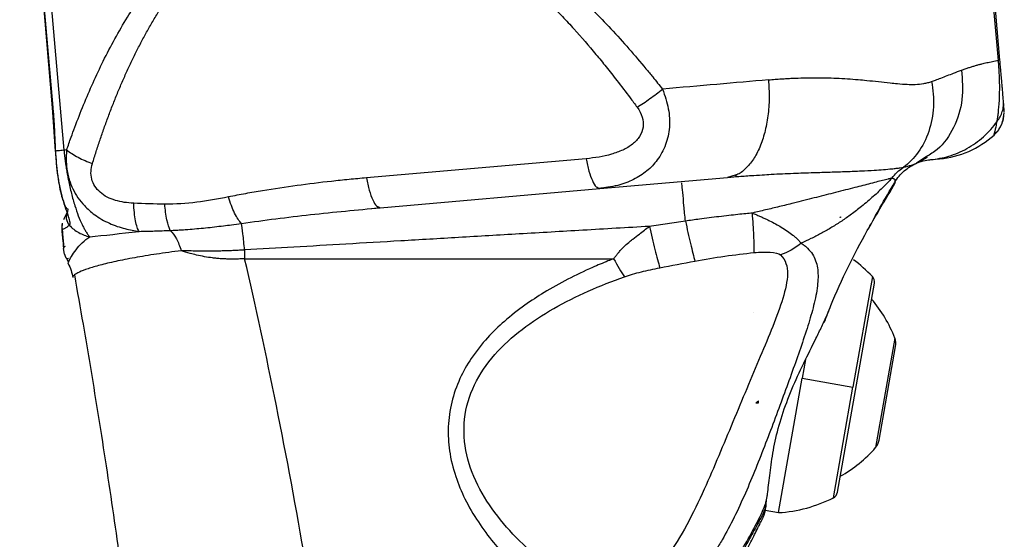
# Model space of a CAD drawing. Header units: millimetres. Extents: x 13 to 546, y 13 to 419.
# Tile 9 of 23: x 206 to 270, y 295 to 328. Entities that reach past the tile are written whole.
import ezdxf

# ---------------------------------------------------------------- set-up
doc = ezdxf.new("R2010")
doc.units = ezdxf.units.MM
doc.header["$LTSCALE"] = 2
doc.linetypes.add('SLD-Solid', pattern=[0])
doc.layers.add('DIMENSIONS', color=140, linetype='SLD-Solid', lineweight=25)
doc.styles.add('SLDTEXTSTYLE0', font='VERDANA.TTF')
doc.dimstyles.new('SLDDIMSTYLE0', dxfattribs={"dimtxt": 4.316016, "dimasz": 6.604, "dimexe": 0, "dimexo": 0.0625, "dimgap": 1.079004, "dimtad": 0, "dimtih": 1, "dimtoh": 1, "dimrnd": 1e-09, "dimzin": 12, "dimdsep": 46, "dimtxsty": 'SLDTEXTSTYLE0', "dimsah": 1, "dimcen": 0.09, "dimadec": 0, "dimazin": 3, "dimtfac": 1, "dimtofl": 0, "dimtmove": 0, "dimatfit": 3, "dimfxl": 0, "dimfrac": 2, "dimtolj": 1, "dimtzin": 12, "dimarcsym": 0})

# ---------------------------------------------------------------- blocks, each defined once
blk = doc.blocks.new('_D_1')
at = {"layer": 'DIMENSIONS'}
for p, q in [((262.726, 344.234), (171.672, 344.234)), ((178.022, 344.234), (178.022, 265.873)), ((171.609, 258.047), (170.16, 258.047)), ((170.16, 258.047), (170.16, 251.188)), ((184.435, 258.047), (185.884, 258.047)), ((185.884, 258.047), (185.884, 251.188)), ((170.16, 251.188), (171.609, 251.188)), ((185.884, 251.188), (184.435, 251.188)), ((178.022, 159.475), (178.022, 250.222)), ((196.359, 159.475), (171.672, 159.475))]:
    blk.add_line(p, q, dxfattribs=at)
for points in [[(178.022, 344.234), (177.006, 337.63), (179.038, 337.63)], [(178.022, 159.475), (179.038, 166.079), (177.006, 166.079)]]:
    blk.add_solid(points, dxfattribs=at)
at = {"layer": 'DIMENSIONS', "char_height": 4.2333, "attachment_point": 1, "style": 'SLDTEXTSTYLE0'}
for s, insert in [('184.8', (169.814, 264.39)), ('7.27', (171.609, 256.565))]:
    blk.add_mtext(s, dxfattribs=dict(at, insert=insert))
blk = doc.blocks.new('_D_3')
at = {"layer": 'DIMENSIONS'}
for p, q in [((263.132, 344.269), (147.672, 344.269)), ((154.022, 344.269), (154.022, 234.011)), ((147.609, 226.186), (146.16, 226.186)), ((146.16, 226.186), (146.16, 219.326)), ((160.435, 226.186), (161.884, 226.186)), ((161.884, 226.186), (161.884, 219.326)), ((146.16, 219.326), (147.609, 219.326)), ((161.884, 219.326), (160.435, 219.326)), ((154.022, 102.088), (154.022, 218.36)), ((224.821, 102.088), (147.672, 102.088))]:
    blk.add_line(p, q, dxfattribs=at)
for points in [[(154.022, 344.269), (153.006, 337.665), (155.038, 337.665)], [(154.022, 102.088), (155.038, 108.692), (153.006, 108.692)]]:
    blk.add_solid(points, dxfattribs=at)
at = {"layer": 'DIMENSIONS', "char_height": 4.2333, "attachment_point": 1, "style": 'SLDTEXTSTYLE0'}
for s, insert in [('242.2', (145.814, 232.529)), ('9.53', (147.609, 224.703))]:
    blk.add_mtext(s, dxfattribs=dict(at, insert=insert))

msp = doc.modelspace()

# ---------------------------------------------------------------- linework, layer by layer
for p, q in [((269.227, 325.468), (267.829, 341.447)), ((269.323, 325.477), (267.925, 341.455)), ((207.703, 332.2), (208.558, 322.428)), ((207.74, 332.174), (208.592, 322.437)), ((208.21, 332.216), (209.305, 319.7)), ((269.547, 322.684), (269.549, 322.902)), ((269.579, 322.551), (269.549, 322.902)), ((208.557, 322.45), (208.746, 319.652)), ((208.557, 322.45), (208.746, 319.652)), ((269.538, 321.68), (269.605, 322.107)), ((269.598, 322.333), (269.595, 322.371)), ((268.945, 320.673), (268.951, 320.692)), ((208.754, 319.652), (208.756, 319.685)), ((242.783, 319.163), (228.7, 317.931)), ((263.893, 318.843), (263.969, 318.871)), ((263.904, 318.843), (264.685, 319.258)), ((264.601, 319.288), (263.969, 318.871)), ((264.9, 319.106), (265.453, 319.155)), ((243.675, 317.249), (251.844, 317.964)), ((252.355, 318.107), (251.844, 317.964)), ((251.844, 317.964), (252.479, 318.015)), ((262.254, 317.005), (262.629, 317.648)), ((229.591, 316.017), (243.675, 317.249)), ((243.513, 317.266), (244.184, 317.337)), ((243.566, 317.303), (243.675, 317.249)), ((244.184, 317.338), (243.675, 317.249)), ((209.542, 315.946), (209.521, 315.761)), ((229.048, 315.969), (229.53, 316.044)), ((229.485, 316.07), (229.591, 316.017)), ((229.485, 316.069), (229.591, 316.017)), ((259.101, 315.391), (259.065, 315.391)), ((259.101, 315.426), (259.101, 315.391)), ((209.191, 315.036), (209.192, 314.888)), ((209.192, 315.038), (209.192, 314.891)), ((209.205, 314.672), (209.193, 314.687)), ((209.345, 313.042), (209.273, 313.415)), ((209.377, 313.539), (209.296, 313.483)), ((209.44, 312.812), (209.599, 312.535)), ((220.892, 312.752), (244.551, 312.752)), ((209.564, 312.447), (209.603, 312.539)), ((209.564, 312.447), (209.602, 312.536)), ((261.143, 311.608), (259.893, 304.517)), ((258.909, 297.786), (261.271, 311.179)), ((258.237, 309.162), (258.359, 309.435)), ((253.544, 309.306), (253.546, 309.305)), ((253.546, 309.305), (253.546, 309.306)), ((262.587, 307.658), (261.35, 300.645)), ((261.58, 301.127), (262.638, 307.126)), ((256.853, 306.281), (256.643, 305.09)), ((255.124, 296.473), (256.643, 305.09)), ((256.643, 305.09), (259.893, 304.517)), ((258.643, 297.427), (259.893, 304.517)), ((253.667, 303.513), (253.835, 303.513)), ((253.835, 303.513), (253.835, 303.633)), ((254.327, 297.106), (254.334, 297.182)), ((254.279, 296.622), (255.124, 296.473))]:
    msp.add_line(p, q)
for centre, radius, start, end in [((264.93, 325.132), 6, 275, 312.02047), ((254.579, 305.454), 8.998, 43.15258, 53.52281), ((260.779, 311.266), 0.5, 350, 43.15258), ((254.65, 304.615), 8.5, 20.97749, 40.73018), ((261.653, 307.3), 1, 350, 20.97749), ((254.933, 306.219), 8.5, 299.26982, 319.02251), ((260.595, 301.301), 1, 319.02251, 350), ((254.579, 305.454), 8.998, 273.46993, 296.84742), ((258.417, 297.873), 0.5, 296.84742, 350)]:
    msp.add_arc(centre, radius, start, end)
msp.add_ellipse((310.048, 297.975), major_axis=(71.479, 0), ratio=0.258819, start_param=2.482375, end_param=2.482431)
for points, knots in [([(209.478, 319.73), (209.573, 319.999), (209.742, 320.483), (210.096, 321.448), (210.74, 323.095), (211.808, 325.477), (213.284, 328.18), (215.046, 330.772), (217.06, 333.069), (219.497, 335.086), (222.274, 336.564), (225.167, 337.277), (227.874, 337.327), (230.377, 336.928), (232.942, 336.089), (235.555, 334.813), (238.16, 333.133), (240.756, 331.067), (242.807, 329.137), (244.402, 327.474), (245.532, 326.221), (246.417, 325.187), (247.126, 324.319), (247.476, 323.883), (247.685, 323.623)], [0, 0, 0, 0, 0.01734, 0.03125, 0.0625, 0.124993, 0.190257, 0.249995, 0.315596, 0.374997, 0.439399, 0.499997, 0.544823, 0.591049, 0.639963, 0.692653, 0.749997, 0.80972, 0.874999, 0.905541, 0.9375, 0.96875, 0.98138, 1, 1, 1, 1]), ([(211.129, 318.855), (211.208, 319.108), (211.367, 319.616), (211.617, 320.371), (211.877, 321.123), (212.149, 321.87), (212.432, 322.613), (212.728, 323.349), (213.036, 324.08), (213.358, 324.804), (213.695, 325.521), (214.046, 326.23), (214.413, 326.93), (214.796, 327.621), (215.197, 328.302), (215.616, 328.97), (216.055, 329.626), (216.514, 330.267), (216.995, 330.892), (217.499, 331.498), (218.027, 332.084), (218.58, 332.647), (219.16, 333.184), (219.767, 333.692), (220.403, 334.166), (221.067, 334.604), (221.76, 335), (222.481, 335.351), (223.229, 335.651), (224.002, 335.897), (224.796, 336.084), (225.608, 336.21), (226.433, 336.274), (227.266, 336.276), (228.102, 336.215), (228.938, 336.096), (229.768, 335.92), (230.588, 335.691), (231.398, 335.415), (232.194, 335.094), (232.974, 334.734), (233.91, 334.25), (234.984, 333.615), (236.177, 332.809), (237.044, 332.154), (237.699, 331.628), (238.253, 331.167), (239.241, 330.301), (240.28, 329.305), (241.28, 328.272), (242.255, 327.216), (243.187, 326.142), (244.096, 325.033), (244.826, 324.108), (245.485, 323.242), (245.907, 322.665), (246.057, 322.461)], [0, 0, 0, 0, 0.016811, 0.033618, 0.050419, 0.067216, 0.084007, 0.100793, 0.117571, 0.134342, 0.151104, 0.167859, 0.184607, 0.201346, 0.218073, 0.234788, 0.251495, 0.26819, 0.28487, 0.301534, 0.318183, 0.33482, 0.351437, 0.368031, 0.384607, 0.401168, 0.417705, 0.434219, 0.45072, 0.467204, 0.483673, 0.500138, 0.516601, 0.533066, 0.549538, 0.566028, 0.582531, 0.599049, 0.615593, 0.632157, 0.648736, 0.665335, 0.693046, 0.720796, 0.748593, 0.755936, 0.769463, 0.790348, 0.832176, 0.853121, 0.874076, 0.916005, 0.936175, 0.957984, 0.985103, 1, 1, 1, 1]), ([(266.86, 324.838), (266.94, 324.866), (267.099, 324.922), (267.328, 324.999), (267.549, 325.07), (267.761, 325.135), (267.965, 325.193), (268.207, 325.257), (268.504, 325.326), (268.867, 325.401), (269.101, 325.445), (269.227, 325.468)], [0, 0, 0, 0, 0.085541, 0.170189, 0.25395, 0.336833, 0.418847, 0.499999, 0.63826, 0.804921, 1, 1, 1, 1]), ([(269.146, 321.55), (269.153, 321.594), (269.168, 321.676), (269.193, 321.855), (269.237, 322.203), (269.286, 322.733), (269.31, 323.414), (269.31, 323.92), (269.298, 324.357), (269.285, 324.658), (269.271, 324.902), (269.258, 325.079), (269.246, 325.267), (269.234, 325.394), (269.227, 325.468)], [0, 0, 0, 0, 0.067302, 0.125044, 0.250065, 0.499812, 0.631163, 0.74991, 0.813186, 0.874955, 0.907449, 0.937481, 0.963371, 1, 1, 1, 1]), ([(269.549, 322.902), (269.544, 322.949), (269.54, 322.996), (269.531, 323.103), (269.526, 323.161), (269.509, 323.352), (269.496, 323.5), (269.472, 323.779), (269.463, 323.881), (269.443, 324.111), (269.432, 324.239), (269.406, 324.531), (269.392, 324.696), (269.367, 324.973), (269.359, 325.07), (269.341, 325.27), (269.332, 325.373), (269.323, 325.477)], [0, 0, 0, 0, 0.125, 0.125, 0.25, 0.25, 0.5, 0.5, 0.625, 0.625, 0.75, 0.75, 0.875, 0.875, 0.9375, 0.9375, 1, 1, 1, 1]), ([(266.86, 324.838), (266.91, 324.203), (267.011, 322.911), (266.423, 321.136), (265.58, 319.865), (264.844, 319.431), (264.601, 319.288)], [0, 0, 0, 0, 0.2811328, 0.5727135, 0.8592536, 1, 1, 1, 1]), ([(264.946, 324.116), (265.03, 324.146), (265.23, 324.218), (265.565, 324.342), (265.952, 324.491), (266.399, 324.662), (266.694, 324.774), (266.86, 324.838)], [0, 0, 0, 0, 0.1219104, 0.2885768, 0.4999983, 0.7178576, 1, 1, 1, 1]), ([(254.482, 324.218), (254.505, 323.826), (254.55, 323.041), (254.46, 321.896), (254.259, 320.83), (253.942, 319.885), (253.527, 319.091), (253.022, 318.503), (252.622, 318.174), (252.387, 318.115), (252.355, 318.107)], [0, 0, 0, 0, 0.139737, 0.279473, 0.41921, 0.558947, 0.698684, 0.83842, 0.978157, 1, 1, 1, 1]), ([(254.482, 324.218), (254.625, 324.229), (254.9, 324.252), (255.295, 324.28), (255.659, 324.303), (256.142, 324.328), (256.747, 324.349), (257.701, 324.361), (258.88, 324.334), (259.972, 324.261), (260.859, 324.177), (261.545, 324.104), (262.197, 324.031), (262.814, 323.965), (263.351, 323.926), (263.914, 323.918), (264.349, 323.96), (264.696, 324.035), (264.863, 324.089), (264.946, 324.116)], [0, 0, 0, 0, 0.0346775, 0.0670664, 0.0971681, 0.1249846, 0.1877383, 0.2499842, 0.3706745, 0.5000626, 0.5520704, 0.625047, 0.7020026, 0.7500306, 0.8180275, 0.8750155, 0.9375078, 0.9687539, 1, 1, 1, 1]), ([(264.946, 324.116), (265.045, 323.586), (265.086, 323.032), (265.026, 321.941), (264.925, 321.404), (264.592, 320.415), (264.36, 319.963), (263.804, 319.188), (263.48, 318.866), (263.136, 318.613)], [0, 0, 0, 0, 0.25, 0.25, 0.5, 0.5, 0.75, 0.75, 1, 1, 1, 1]), ([(247.685, 323.623), (247.832, 323.204), (248.114, 322.395), (248.175, 321.16), (247.972, 320.22), (247.662, 319.54), (247.284, 318.949), (246.689, 318.334), (245.823, 317.792), (244.971, 317.452), (244.397, 317.369), (244.184, 317.338)], [0, 0, 0, 0, 0.137765, 0.265736, 0.397196, 0.464104, 0.532284, 0.653612, 0.7824, 0.919396, 1, 1, 1, 1]), ([(246.057, 322.461), (246.32, 322.624), (246.603, 322.812), (247.161, 323.211), (247.436, 323.421), (247.685, 323.623)], [0, 0, 0, 0, 0.5, 0.5, 1, 1, 1, 1]), ([(269.146, 321.55), (269.215, 321.649), (269.354, 321.848), (269.484, 322.188), (269.551, 322.471), (269.548, 322.638), (269.547, 322.684)], [0, 0, 0, 0, 0.292353, 0.589744, 0.887136, 1, 1, 1, 1]), ([(269.603, 322.136), (269.599, 322.176), (269.592, 322.255), (269.567, 322.545), (269.554, 322.69)], [0, 0, 0, 0, 0.501067, 1, 1, 1, 1]), ([(269.603, 322.136), (269.599, 322.176), (269.592, 322.255), (269.567, 322.545), (269.554, 322.69)], [0, 0, 0, 0, 0.501068, 1, 1, 1, 1]), ([(208.592, 322.437), (208.576, 322.435), (208.553, 322.433), (208.561, 322.434), (208.564, 322.434)], [0, 0, 0, 0, 0.671267, 1, 1, 1, 1]), ([(208.592, 322.437), (208.602, 322.306), (208.622, 322.072), (208.656, 321.603), (208.689, 321.033), (208.717, 320.47), (208.737, 320.011), (208.748, 319.783), (208.754, 319.652)], [0, 0, 0, 0, 0.139244, 0.250003, 0.500014, 0.749994, 0.856241, 1, 1, 1, 1]), ([(246.057, 322.461), (246.201, 322.263), (246.313, 322.051), (246.446, 321.619), (246.467, 321.399), (246.411, 320.975), (246.333, 320.772), (246.098, 320.404), (245.94, 320.238), (245.572, 319.948), (245.362, 319.824), (244.907, 319.611), (244.663, 319.522), (243.9, 319.301), (243.35, 319.213), (242.783, 319.163)], [0, 0, 0, 0, 0.125, 0.125, 0.25, 0.25, 0.375, 0.375, 0.5, 0.5, 0.625, 0.625, 0.75, 0.75, 1, 1, 1, 1]), ([(264.9, 319.107), (265.279, 319.14), (265.668, 319.212), (266.447, 319.445), (266.835, 319.607), (267.581, 320.022), (267.939, 320.275), (268.593, 320.859), (268.89, 321.191), (269.146, 321.55)], [0, 0, 0, 0, 0.25, 0.25, 0.5, 0.5, 0.75, 0.75, 1, 1, 1, 1]), ([(268.936, 320.674), (269.096, 320.845), (269.42, 321.19), (269.53, 321.651), (269.585, 321.884)], [0, 0, 0, 0, 0.494822, 1, 1, 1, 1]), ([(268.951, 320.692), (268.952, 320.695), (268.955, 320.706), (268.978, 320.787), (269.022, 320.948), (269.078, 321.183), (269.123, 321.428), (269.146, 321.55)], [0, 0, 0, 0, 0.092289, 0.316782, 0.545938, 0.774204, 1, 1, 1, 1]), ([(269.382, 321.267), (269.413, 321.319), (269.495, 321.458), (269.525, 321.617), (269.543, 321.716)], [0, 0, 0, 0, 0.376454, 1, 1, 1, 1]), ([(268.945, 320.673), (269.056, 320.78), (269.21, 320.928), (269.304, 321.119), (269.331, 321.173)], [0, 0, 0, 0, 0.7167, 1, 1, 1, 1]), ([(208.744, 319.72), (208.787, 319.146), (208.867, 318.086), (209.092, 316.944), (209.27, 316.368), (209.388, 316.054), (209.466, 316.004), (209.509, 315.976)], [0, 0, 0, 0, 0.34556, 0.637622, 0.759964, 0.866039, 1, 1, 1, 1]), ([(209.306, 319.7), (209.156, 319.687), (209.032, 319.676), (208.847, 319.66), (208.786, 319.654), (208.754, 319.652)], [0, 0, 0, 0, 0.5, 0.5, 1, 1, 1, 1]), ([(208.754, 319.652), (208.759, 319.564), (208.769, 319.389), (208.79, 319.126), (208.817, 318.826), (208.854, 318.475), (208.902, 318.096), (208.965, 317.702), (209.038, 317.324), (209.125, 316.945), (209.249, 316.479), (209.417, 315.948), (209.593, 315.427), (209.674, 315.117), (209.681, 314.977), (209.667, 314.924), (209.654, 314.908), (209.648, 314.899)], [0, 0, 0, 0, 0.041822, 0.083154, 0.125, 0.184308, 0.25, 0.305986, 0.375001, 0.437501, 0.500001, 0.625002, 0.750001, 0.875, 0.9375, 0.96875, 1, 1, 1, 1]), ([(209.305, 319.7), (209.313, 319.626), (209.327, 319.478), (209.353, 319.257), (209.381, 319.038), (209.411, 318.821), (209.444, 318.607), (209.478, 318.396), (209.514, 318.189), (209.552, 317.986), (209.636, 317.555), (209.78, 316.912), (209.995, 316.147), (210.226, 315.476), (210.421, 315.024), (210.578, 314.716), (210.693, 314.514), (210.819, 314.321), (210.908, 314.214), (210.955, 314.158)], [0, 0, 0, 0, 0.028246, 0.056395, 0.084435, 0.112359, 0.140156, 0.167822, 0.195348, 0.222733, 0.249973, 0.37219, 0.499983, 0.620619, 0.749997, 0.805008, 0.865114, 0.930174, 1, 1, 1, 1]), ([(209.478, 319.73), (209.471, 319.654), (209.456, 319.504), (209.447, 319.28), (209.447, 319.059), (209.456, 318.84), (209.475, 318.625), (209.504, 318.415), (209.542, 318.21), (209.588, 318.009), (209.684, 317.676), (209.866, 317.214), (210.191, 316.652), (210.653, 316.086), (211.309, 315.504), (212.042, 315.084), (212.71, 314.821), (213.202, 314.676), (213.669, 314.571), (213.973, 314.527), (214.12, 314.506)], [0, 0, 0, 0, 0.029274, 0.058174, 0.086718, 0.114938, 0.142812, 0.170274, 0.197289, 0.223848, 0.249969, 0.331807, 0.415322, 0.499987, 0.61199, 0.750009, 0.81926, 0.883817, 0.943977, 1, 1, 1, 1]), ([(209.478, 319.73), (209.678, 319.567), (209.929, 319.403), (210.496, 319.102), (210.811, 318.966), (211.129, 318.855)], [0, 0, 0, 0, 0.5, 0.5, 1, 1, 1, 1]), ([(242.783, 319.163), (242.841, 318.887), (242.955, 318.336), (243.185, 317.725), (243.397, 317.357), (243.522, 317.317), (243.566, 317.303)], [0, 0, 0, 0, 0.2817, 0.5634, 0.8451, 1, 1, 1, 1]), ([(262.591, 317.664), (262.748, 317.926), (262.95, 318.169), (263.421, 318.581), (263.689, 318.749), (263.969, 318.871)], [0, 0, 0, 0, 0.5, 0.5, 1, 1, 1, 1]), ([(263.969, 318.871), (264.185, 318.964), (264.374, 319.017), (264.685, 319.084), (264.809, 319.099), (264.9, 319.107)], [0, 0, 0, 0, 0.5, 0.5, 1, 1, 1, 1]), ([(213.774, 316.309), (213.368, 316.324), (212.971, 316.38), (212.234, 316.604), (211.894, 316.774), (211.493, 317.123), (211.377, 317.254), (211.195, 317.541), (211.128, 317.696), (211.004, 318.179), (211.028, 318.524), (211.129, 318.855)], [0, 0, 0, 0, 0.25, 0.25, 0.5, 0.5, 0.625, 0.625, 0.75, 0.75, 1, 1, 1, 1]), ([(254.078, 318.127), (254.272, 318.139), (254.949, 318.182), (256.052, 318.229), (257.313, 318.274), (258.453, 318.308), (259.478, 318.34), (260.428, 318.378), (261.218, 318.421), (261.869, 318.467), (262.335, 318.509), (262.684, 318.546), (262.943, 318.58), (263.072, 318.602), (263.136, 318.613)], [0, 0, 0, 0, 0.051707, 0.179895, 0.299752, 0.40164, 0.506881, 0.60518, 0.700877, 0.775654, 0.850432, 0.900351, 0.950551, 1, 1, 1, 1]), ([(263.136, 318.613), (263.322, 318.66), (263.642, 318.741), (263.819, 318.813), (263.893, 318.843)], [0, 0, 0, 0, 0.582627, 1, 1, 1, 1]), ([(228.7, 317.931), (228.327, 317.897), (227.582, 317.83), (226.097, 317.673), (224.246, 317.449), (222.406, 317.175), (221.126, 316.954), (220.397, 316.816), (220.034, 316.745), (219.852, 316.71)], [0, 0, 0, 0, 0.125001, 0.250001, 0.499997, 0.749999, 0.874999, 0.937499, 1, 1, 1, 1]), ([(228.7, 317.931), (228.757, 317.655), (228.872, 317.104), (229.101, 316.493), (229.314, 316.124), (229.44, 316.084), (229.485, 316.07)], [0, 0, 0, 0, 0.280796, 0.561592, 0.842388, 1, 1, 1, 1]), ([(249.152, 315.164), (249.122, 315.502), (249.06, 316.198), (248.982, 317.031), (248.932, 317.535), (248.923, 317.6), (248.92, 317.62)], [0, 0, 0, 0, 0.278382, 0.573429, 0.866408, 1, 1, 1, 1]), ([(252.357, 318.095), (252.385, 318.071), (252.431, 318.032), (252.465, 318.025), (252.478, 318.023)], [0, 0, 0, 0, 0.617629, 1, 1, 1, 1]), ([(252.479, 318.015), (252.777, 318.039), (253.315, 318.083), (253.842, 318.113), (254.078, 318.127)], [0, 0, 0, 0, 0.553804, 1, 1, 1, 1]), ([(262.398, 317.917), (262.378, 317.911), (262.341, 317.901), (262.279, 317.885), (262.215, 317.87), (262.123, 317.847), (261.99, 317.814), (261.75, 317.753), (261.397, 317.664), (260.772, 317.504), (259.856, 317.27), (258.669, 316.966), (257.392, 316.641), (256.233, 316.347), (255.192, 316.092), (254.312, 315.88), (253.733, 315.745), (253.45, 315.679)], [0, 0, 0, 0, 0.016999, 0.033094, 0.048264, 0.062496, 0.093148, 0.124993, 0.185834, 0.249993, 0.368902, 0.499995, 0.62155, 0.749997, 0.836529, 0.919808, 1, 1, 1, 1]), ([(262.398, 317.917), (262.338, 317.853), (262.143, 317.643), (261.724, 317.219), (261.109, 316.644), (260.412, 316.059), (259.734, 315.546), (259.105, 315.112), (258.478, 314.72), (257.848, 314.362), (257.217, 314.035), (256.789, 313.84), (256.578, 313.743)], [0, 0, 0, 0, 0.036675, 0.12015, 0.249996, 0.388956, 0.5, 0.604654, 0.706997, 0.807012, 0.904684, 1, 1, 1, 1]), ([(260.898, 314.68), (261.14, 315.129), (261.692, 316.15), (262.268, 317.12), (262.591, 317.664)], [0, 0, 0, 0, 0.438969, 1, 1, 1, 1]), ([(262.591, 317.664), (262.597, 317.676), (262.609, 317.699), (262.616, 317.731), (262.615, 317.761), (262.609, 317.786), (262.594, 317.813), (262.569, 317.84), (262.529, 317.867), (262.473, 317.89), (262.426, 317.907), (262.398, 317.917)], [0, 0, 0, 0, 0.1210388, 0.2315822, 0.3315991, 0.4210714, 0.4999934, 0.6293587, 0.7499998, 0.8536087, 1, 1, 1, 1]), ([(258.056, 308.66), (258.197, 309.025), (259, 311.1), (260.408, 313.904), (261.771, 316.194), (262.254, 317.005)], [0, 0, 0, 0, 0.121297, 0.688865, 1, 1, 1, 1]), ([(219.852, 316.71), (219.172, 316.574), (218.494, 316.451), (217.138, 316.287), (216.457, 316.248), (215.768, 316.251)], [0, 0, 0, 0, 0.5, 0.5, 1, 1, 1, 1]), ([(220.686, 315.015), (220.546, 315.153), (220.394, 315.379), (220.103, 315.971), (219.965, 316.333), (219.852, 316.71)], [0, 0, 0, 0, 0.5, 0.5, 1, 1, 1, 1]), ([(209.521, 315.761), (209.446, 315.6), (209.345, 315.384), (209.295, 315.278), (209.282, 315.25)], [0, 0, 0, 0, 0.741209, 1, 1, 1, 1]), ([(209.521, 315.761), (209.462, 315.634), (209.433, 315.477), (209.476, 315.164), (209.548, 315.013), (209.648, 314.899)], [0, 0, 0, 0, 0.5, 0.5, 1, 1, 1, 1]), ([(214.12, 314.506), (214.077, 314.568), (214.036, 314.655), (213.959, 314.881), (213.924, 315.019), (213.863, 315.336), (213.837, 315.515), (213.797, 315.898), (213.783, 316.102), (213.774, 316.309)], [0, 0, 0, 0, 0.25, 0.25, 0.5, 0.5, 0.75, 0.75, 1, 1, 1, 1]), ([(216.125, 314.565), (216.044, 314.72), (215.968, 314.954), (215.845, 315.541), (215.798, 315.891), (215.768, 316.251)], [0, 0, 0, 0, 0.5, 0.5, 1, 1, 1, 1]), ([(220.686, 315.015), (222.156, 315.226), (223.636, 315.41), (226.607, 315.74), (228.098, 315.887), (229.591, 316.017)], [0, 0, 0, 0, 0.5, 0.5, 1, 1, 1, 1]), ([(253.45, 315.679), (253.307, 315.665), (252.998, 315.634), (252.496, 315.582), (251.922, 315.519), (251.101, 315.423), (250.17, 315.302), (249.454, 315.205), (249.152, 315.164)], [0, 0, 0, 0, 0.099547, 0.21646, 0.350156, 0.5, 0.789251, 1, 1, 1, 1]), ([(249.152, 315.164), (249.264, 314.669), (249.379, 314.168), (249.591, 313.278), (249.686, 312.891), (249.763, 312.596)], [0, 0, 0, 0, 0.5, 0.5, 1, 1, 1, 1]), ([(253.555, 313.14), (253.567, 313.425), (253.564, 313.805), (253.528, 314.685), (253.494, 315.182), (253.45, 315.679)], [0, 0, 0, 0, 0.5, 0.5, 1, 1, 1, 1]), ([(253.45, 315.679), (253.528, 315.646), (253.685, 315.581), (253.913, 315.482), (254.134, 315.383), (254.347, 315.285), (254.617, 315.153), (254.94, 314.986), (255.324, 314.766), (255.697, 314.527), (255.99, 314.311), (256.197, 314.138), (256.333, 314.014), (256.459, 313.88), (256.534, 313.793), (256.578, 313.743)], [0, 0, 0, 0, 0.059575, 0.117979, 0.175163, 0.231087, 0.285722, 0.393413, 0.499975, 0.625915, 0.749989, 0.814339, 0.874998, 0.927835, 1, 1, 1, 1]), ([(209.158, 314.73), (209.185, 314.424), (209.212, 314.113), (209.246, 313.731), (209.256, 313.619), (209.266, 313.501), (209.269, 313.47), (209.272, 313.427), (209.273, 313.42), (209.273, 313.415)], [0, 0, 0, 0, 0.5, 0.5, 0.75, 0.75, 0.875, 0.875, 1, 1, 1, 1]), ([(209.177, 314.952), (209.169, 314.892), (209.158, 314.802), (209.177, 314.714), (209.184, 314.685)], [0, 0, 0, 0, 0.667145, 1, 1, 1, 1]), ([(209.191, 314.669), (209.201, 314.56), (209.237, 314.151), (209.271, 313.758), (209.296, 313.471)], [0, 0, 0, 0, 0.267621, 1, 1, 1, 1]), ([(209.648, 314.899), (209.6, 314.859), (209.504, 314.778), (209.354, 314.684), (209.238, 314.617), (209.212, 314.661), (209.205, 314.672)], [0, 0, 0, 0, 0.305206, 0.604032, 0.905998, 1, 1, 1, 1]), ([(209.648, 314.899), (209.824, 314.71), (210.032, 314.547), (210.479, 314.297), (210.718, 314.21), (210.955, 314.158)], [0, 0, 0, 0, 0.5, 0.5, 1, 1, 1, 1]), ([(214.12, 314.506), (214.305, 314.509), (214.636, 314.516), (215.129, 314.529), (215.612, 314.543), (215.95, 314.558), (216.125, 314.565)], [0, 0, 0, 0, 0.281064, 0.499998, 0.741018, 1, 1, 1, 1]), ([(216.125, 314.565), (216.253, 314.571), (216.505, 314.582), (216.88, 314.605), (217.315, 314.635), (217.815, 314.676), (218.576, 314.749), (219.319, 314.834), (220.087, 314.931), (220.472, 314.985), (220.686, 315.015)], [0, 0, 0, 0, 0.085865, 0.169259, 0.250004, 0.37486, 0.500005, 0.749995, 0.860589, 1, 1, 1, 1]), ([(216.125, 314.565), (216.26, 314.438), (216.393, 314.256), (216.632, 313.808), (216.738, 313.543), (216.823, 313.262)], [0, 0, 0, 0, 0.5, 0.5, 1, 1, 1, 1]), ([(220.892, 313.31), (220.854, 313.682), (220.815, 314.04), (220.744, 314.633), (220.712, 314.866), (220.686, 315.015)], [0, 0, 0, 0, 0.5, 0.5, 1, 1, 1, 1]), ([(246.843, 314.824), (245.422, 314.741), (242.642, 314.578), (238.565, 314.339), (234.672, 314.112), (230.965, 313.896), (227.443, 313.69), (224.105, 313.496), (221.942, 313.371), (220.892, 313.31)], [0, 0, 0, 0, 0.16424, 0.321353, 0.471338, 0.614195, 0.749924, 0.878526, 1, 1, 1, 1]), ([(244.551, 312.752), (244.596, 312.809), (244.682, 312.918), (244.807, 313.072), (244.921, 313.209), (245.076, 313.385), (245.295, 313.604), (245.551, 313.83), (245.862, 314.067), (246.278, 314.387), (246.63, 314.659), (246.843, 314.824)], [0, 0, 0, 0, 0.073732, 0.139956, 0.1987, 0.250004, 0.370647, 0.500012, 0.57808, 0.744745, 1, 1, 1, 1]), ([(246.843, 314.824), (246.963, 314.32), (247.089, 313.807), (247.319, 312.884), (247.424, 312.479), (247.507, 312.167)], [0, 0, 0, 0, 0.5, 0.5, 1, 1, 1, 1]), ([(209.602, 312.536), (209.606, 312.547), (209.625, 312.594), (209.775, 312.903), (210.059, 313.322), (210.458, 313.785), (210.791, 314.036), (210.955, 314.158)], [0, 0, 0, 0, 0.067998, 0.29303, 0.529565, 0.769293, 1, 1, 1, 1]), ([(216.823, 313.262), (216.285, 313.191), (215.206, 313.05), (213.805, 312.814), (212.591, 312.574), (211.59, 312.336), (210.813, 312.108), (210.251, 311.896), (210.071, 311.774), (209.983, 311.713)], [0, 0, 0, 0, 0.1416341, 0.2841421, 0.4275204, 0.5716135, 0.7162075, 0.8610774, 1, 1, 1, 1]), ([(220.892, 313.31), (220.78, 313.303), (220.556, 313.289), (220.218, 313.273), (219.877, 313.259), (219.531, 313.248), (219.18, 313.24), (218.782, 313.236), (218.334, 313.235), (217.837, 313.239), (217.33, 313.247), (216.994, 313.257), (216.823, 313.262)], [0, 0, 0, 0, 0.080661, 0.162074, 0.244525, 0.32816, 0.413178, 0.500007, 0.619338, 0.742153, 0.868919, 1, 1, 1, 1]), ([(220.892, 312.752), (220.789, 312.746), (220.584, 312.733), (220.279, 312.725), (219.978, 312.724), (219.681, 312.732), (219.39, 312.747), (219.104, 312.77), (218.745, 312.81), (218.312, 312.877), (217.834, 312.975), (217.337, 313.104), (217.011, 313.204), (216.823, 313.262)], [0, 0, 0, 0, 0.074442, 0.147949, 0.220474, 0.291976, 0.362417, 0.431763, 0.499987, 0.625134, 0.749996, 0.855645, 1, 1, 1, 1]), ([(256.578, 313.743), (256.62, 313.714), (256.696, 313.663), (256.839, 313.559), (257.06, 313.365), (257.417, 312.929), (257.67, 312.196), (257.671, 311.144), (257.447, 309.955), (257.073, 308.625), (256.607, 307.214), (256.077, 305.708), (255.511, 304.151), (254.918, 302.547), (254.304, 300.923), (253.67, 299.303), (253.004, 297.706), (252.297, 296.17), (251.651, 294.952), (251.095, 294.04), (250.72, 293.49), (250.41, 293.074), (250.182, 292.786), (249.934, 292.499), (249.761, 292.31), (249.66, 292.199)], [0, 0, 0, 0, 0.008797, 0.0156247, 0.0312485, 0.0624985, 0.1249982, 0.1850905, 0.25, 0.3111735, 0.375, 0.4368889, 0.4999997, 0.5623087, 0.6249993, 0.687864, 0.7500002, 0.8131456, 0.8750005, 0.9066585, 0.9375002, 0.953749, 0.9687505, 0.9817561, 1, 1, 1, 1]), ([(253.555, 313.14), (253.941, 313.175), (254.3, 313.189), (254.902, 313.149), (255.143, 313.092), (255.254, 312.989)], [0, 0, 0, 0, 0.5, 0.5, 1, 1, 1, 1]), ([(209.332, 313.052), (209.365, 312.95), (209.432, 312.744), (209.538, 312.773), (209.591, 312.787)], [0, 0, 0, 0, 0.494842, 1, 1, 1, 1]), ([(224.784, 293.33), (224.209, 296.705), (223.583, 300.063), (222.27, 306.587), (221.583, 309.753), (220.892, 312.752)], [0, 0, 0, 0, 0.5, 0.5, 1, 1, 1, 1]), ([(244.551, 312.752), (244.431, 312.704), (243.977, 312.523), (242.986, 312.103), (241.605, 311.448), (240.157, 310.643), (238.793, 309.75), (237.571, 308.795), (236.401, 307.663), (235.428, 306.439), (234.641, 305.049), (234.121, 303.573), (233.902, 302.003), (233.989, 300.391), (234.368, 298.829), (235.009, 297.296), (235.837, 295.878), (236.638, 294.802), (237.24, 294.093), (237.608, 293.687), (237.835, 293.449), (237.948, 293.33)], [0, 0, 0, 0, 0.015033, 0.056696, 0.125, 0.192948, 0.25, 0.315916, 0.375, 0.441614, 0.5, 0.563079, 0.624999, 0.684613, 0.749999, 0.809576, 0.874999, 0.937499, 0.9625, 0.98125, 1, 1, 1, 1]), ([(249.763, 312.596), (250.395, 312.713), (251.04, 312.82), (252.309, 313.005), (252.938, 313.083), (253.555, 313.14)], [0, 0, 0, 0, 0.5, 0.5, 1, 1, 1, 1]), ([(255.254, 312.989), (255.422, 312.835), (255.535, 312.651), (255.676, 312.244), (255.703, 312.02), (255.694, 311.304), (255.572, 310.772), (255.227, 309.64), (255.002, 309.04), (254.506, 307.791), (254.235, 307.141), (253.674, 305.804), (253.384, 305.116), (252.797, 303.717), (252.499, 303.005), (251.901, 301.569), (251.6, 300.845), (250.989, 299.402), (250.68, 298.682), (250.36, 297.975)], [0, 0, 0, 0, 0.0625, 0.0625, 0.125, 0.125, 0.25, 0.25, 0.375, 0.375, 0.5, 0.5, 0.625, 0.625, 0.75, 0.75, 0.875, 0.875, 1, 1, 1, 1]), ([(245.252, 311.599), (245.574, 311.716), (245.949, 311.818), (246.712, 312.004), (247.106, 312.088), (247.507, 312.167)], [0, 0, 0, 0, 0.5, 0.5, 1, 1, 1, 1]), ([(209.983, 311.713), (209.978, 311.711), (209.864, 311.644), (209.871, 311.589), (209.879, 311.537)], [0, 0, 0, 0, 0.039997, 1, 1, 1, 1]), ([(209.972, 311.711), (210.159, 310.661), (210.578, 308.302), (211.324, 303.834), (212.198, 298.315), (212.793, 294.107), (213.09, 292.005)], [0, 0, 0, 0, 0.167324, 0.376148, 0.68846, 1, 1, 1, 1]), ([(235.98, 297.975), (235.605, 298.679), (235.314, 299.418), (234.968, 300.935), (234.915, 301.711), (235.081, 303.233), (235.3, 303.975), (235.967, 305.363), (236.412, 306.009), (237.45, 307.191), (238.043, 307.729), (239.32, 308.709), (240.004, 309.152), (241.428, 309.963), (242.168, 310.331), (243.686, 311.007), (244.463, 311.315), (245.252, 311.599)], [0, 0, 0, 0, 0.125, 0.125, 0.25, 0.25, 0.375, 0.375, 0.5, 0.5, 0.625, 0.625, 0.75, 0.75, 0.875, 0.875, 1, 1, 1, 1]), ([(254.339, 297.205), (254.347, 297.246), (254.362, 297.322), (254.389, 297.478), (254.432, 297.766), (254.511, 298.413), (254.629, 299.507), (254.881, 301.032), (255.323, 302.693), (255.963, 304.393), (256.736, 306.057), (257.407, 307.39), (257.843, 308.288), (258.076, 308.792), (258.184, 309.039), (258.237, 309.162)], [0, 0, 0, 0, 0.017226, 0.03125, 0.0625, 0.125, 0.25, 0.374999, 0.5, 0.625, 0.75, 0.875, 0.9375, 0.96875, 1, 1, 1, 1]), ([(238.962, 294.242), (238.367, 294.795), (237.809, 295.381), (236.8, 296.625), (236.35, 297.283), (235.98, 297.975)], [0, 0, 0, 0, 0.5, 0.5, 1, 1, 1, 1]), ([(250.36, 297.975), (250.006, 297.194), (249.639, 296.427), (248.845, 294.959), (248.418, 294.256), (247.935, 293.621)], [0, 0, 0, 0, 0.5, 0.5, 1, 1, 1, 1]), ([(251.664, 291.968), (251.731, 292.103), (251.867, 292.374), (252.14, 292.906), (252.623, 293.804), (253.298, 295.001), (253.869, 296.054), (254.154, 296.674), (254.258, 296.948), (254.308, 297.093), (254.328, 297.164), (254.339, 297.205)], [0, 0, 0, 0, 0.062511, 0.125022, 0.250027, 0.499911, 0.749955, 0.874978, 0.937489, 0.964224, 1, 1, 1, 1]), ([(254.297, 296.809), (254.289, 296.787), (254.272, 296.739), (254.237, 296.654), (254.186, 296.538), (254.117, 296.39), (254.005, 296.162), (253.832, 295.83), (253.608, 295.412), (253.329, 294.907), (253.074, 294.446), (252.845, 294.034), (252.689, 293.755), (252.545, 293.495), (252.438, 293.302), (252.385, 293.205)], [0, 0, 0, 0, 0.03519, 0.076873, 0.124995, 0.188461, 0.249995, 0.36469, 0.499992, 0.593614, 0.749998, 0.828121, 0.875, 0.937419, 1, 1, 1, 1]), ([(254.258, 296.494), (254.261, 296.502), (254.305, 296.622), (254.305, 296.752), (254.306, 296.873)], [0, 0, 0, 0, 0.067701, 1, 1, 1, 1]), ([(252.424, 292.727), (252.471, 292.82), (252.564, 293.006), (252.748, 293.375), (253.063, 294.007), (253.49, 294.864), (253.816, 295.518), (253.98, 295.846), (254.05, 295.986), (254.097, 296.081), (254.124, 296.135), (254.137, 296.162), (254.144, 296.175), (254.147, 296.181)], [0, 0, 0, 0, 0.062549, 0.125096, 0.250185, 0.500189, 0.74981, 0.812357, 0.874904, 0.937451, 0.968726, 0.984362, 1, 1, 1, 1])]:
    msp.add_open_spline(points, degree=3, knots=knots)
for points in [[(269.323, 325.477), (269.323, 325.477), (269.292, 325.474), (269.227, 325.468)], [(254.482, 324.218), (252.344, 324.031), (250.06, 323.831), (247.685, 323.623)], [(209.478, 319.73), (209.42, 319.72), (209.363, 319.71), (209.305, 319.7)], [(262.398, 317.917), (262.591, 318.176), (262.84, 318.419), (263.136, 318.613)], [(215.768, 316.251), (215.113, 316.254), (214.448, 316.282), (213.774, 316.309)], [(249.152, 315.164), (248.767, 315.108), (247.997, 314.997), (247.228, 314.881), (246.843, 314.824)], [(259.065, 315.391), (259.077, 315.403), (259.089, 315.414), (259.101, 315.426)], [(210.955, 314.158), (211.865, 314.247), (212.944, 314.367), (214.12, 314.506)], [(220.892, 313.31), (220.892, 313.12), (220.892, 312.934), (220.892, 312.752)], [(256.577, 313.743), (256.167, 313.417), (255.708, 313.16), (255.254, 312.989)], [(244.551, 312.752), (244.795, 312.298), (245.038, 311.9), (245.252, 311.599)], [(247.507, 312.167), (248.258, 312.315), (249.01, 312.458), (249.763, 312.596)], [(209.564, 312.447), (209.719, 312.158), (209.825, 311.847), (209.879, 311.537)], [(253.835, 303.633), (253.78, 303.592), (253.724, 303.552), (253.667, 303.513)], [(254.147, 296.181), (254.242, 296.372), (254.295, 296.591), (254.297, 296.809)], [(254.339, 297.205), (254.31, 297.075), (254.296, 296.942), (254.297, 296.809)], [(254.306, 296.873), (254.305, 296.851), (254.304, 296.83), (254.299, 296.809)], [(254.322, 297.137), (254.309, 297.049), (254.304, 296.961), (254.305, 296.873)], [(254.148, 296.181), (254.148, 296.181), (254.148, 296.181), (254.148, 296.182)], [(253.701, 295.286), (253.703, 295.29), (253.705, 295.294), (253.707, 295.298)]]:
    msp.add_open_spline(points, degree=3)

# ---------------------------------------------------------------- dimensions: what is measured, and where the dimension line sits
at = {"layer": 'DIMENSIONS'}
for base, p1, p2, picture, middle in [((154.022, 344.269), (227.361, 102.088), (265.672, 344.269), '_D_3', (154.022, 226.186)), ((178.022, 159.475), (265.266, 344.234), (198.899, 159.475), '_D_1', (178.022, 258.047))]:
    dim = msp.add_linear_dim(base=base, p1=p1, p2=p2, angle=90, dimstyle='SLDDIMSTYLE0', dxfattribs=at)
    dim.commit()
    dim.dimension.update_dxf_attribs({"geometry": picture, "text_midpoint": middle, "dimtype": 160})

doc.saveas('drawing.dxf')
